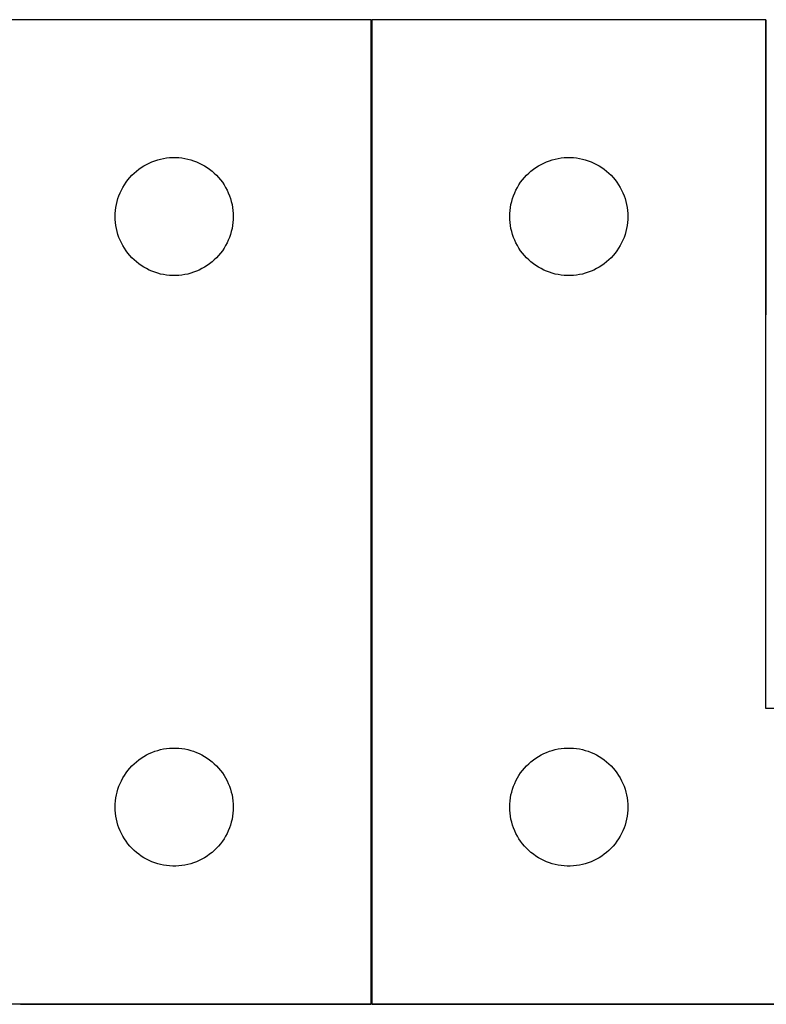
# Model space of a CAD drawing. Header units: millimetres. Extents: x 7 to 1493, y 7 to 2993.
# Tile 9 of 14: x 297 to 487, y 2742 to 2992. Entities that reach past the tile are written whole.
import ezdxf

# ---------------------------------------------------------------- set-up
doc = ezdxf.new("R2010")
doc.units = ezdxf.units.MM
doc.layers.add('COMMON', color=5, linetype='CONTINUOUS', true_color=0x0000ff)
doc.layers.add('CUT', color=7, linetype='CONTINUOUS', true_color=0x000000)

msp = doc.modelspace()

# ---------------------------------------------------------------- linework, layer by layer
at = {"layer": 'COMMON'}
for p, q in [((386.618977, 2742.474915), (386.618977, 2992.474915)), ((486.818978, 2917.474915), (486.818978, 2992.474915)), ((297.452442, 2742.374914), (386.518976, 2742.374914)), ((386.718977, 2742.374914), (597.452442, 2742.374914))]:
    msp.add_line(p, q, dxfattribs=at)
at = {"layer": 'CUT'}
for p, q in [((386.518976, 2992.474915), (86.518976, 2992.474915)), ((386.518976, 2742.474915), (386.518976, 2992.474915)), ((486.718977, 2992.474915), (386.718977, 2992.474915)), ((386.718977, 2992.474915), (386.718977, 2742.474915)), ((486.718977, 2817.474915), (486.718977, 2992.474915)), ((330.16026, 2956.060449), (330.868058, 2956.369775)), ((330.868058, 2956.369775), (331.59084, 2956.642254)), ((331.59084, 2956.642254), (332.326691, 2956.877163)), ((332.326691, 2956.877163), (333.07366, 2957.073881)), ((333.07366, 2957.073881), (333.829765, 2957.231885)), ((333.829765, 2957.231885), (334.593001, 2957.350755)), ((334.593001, 2957.350755), (335.361344, 2957.430178)), ((335.361344, 2957.430178), (336.132757, 2957.469942)), ((336.132757, 2957.469942), (336.905195, 2957.469942)), ((336.905195, 2957.469942), (337.676608, 2957.430178)), ((337.676608, 2957.430178), (338.444951, 2957.350755)), ((338.444951, 2957.350755), (339.208187, 2957.231885)), ((339.208187, 2957.231885), (339.964292, 2957.073881)), ((339.964292, 2957.073881), (340.71126, 2956.877163)), ((340.71126, 2956.877163), (341.447112, 2956.642254)), ((341.447112, 2956.642254), (342.169894, 2956.369775)), ((342.169894, 2956.369775), (342.877692, 2956.060449)), ((430.360261, 2956.060449), (431.068059, 2956.369775)), ((431.068059, 2956.369775), (431.790841, 2956.642254)), ((431.790841, 2956.642254), (432.526692, 2956.877163)), ((432.526692, 2956.877163), (433.273661, 2957.073881)), ((433.273661, 2957.073881), (434.029766, 2957.231885)), ((434.029766, 2957.231885), (434.793002, 2957.350755)), ((434.793002, 2957.350755), (435.561345, 2957.430178)), ((435.561345, 2957.430178), (436.332758, 2957.469942)), ((436.332758, 2957.469942), (437.105196, 2957.469942)), ((437.105196, 2957.469942), (437.876609, 2957.430178)), ((437.876609, 2957.430178), (438.644952, 2957.350755)), ((438.644952, 2957.350755), (439.408188, 2957.231885)), ((439.408188, 2957.231885), (440.164293, 2957.073881)), ((440.164293, 2957.073881), (440.911261, 2956.877163)), ((440.911261, 2956.877163), (441.647113, 2956.642254)), ((441.647113, 2956.642254), (442.369895, 2956.369775)), ((442.369895, 2956.369775), (443.077693, 2956.060449)), ((326.329876, 2953.483196), (326.910078, 2953.993122)), ((326.910078, 2953.993122), (327.515762, 2954.472504)), ((327.515762, 2954.472504), (328.14532, 2954.92007)), ((328.14532, 2954.92007), (328.797084, 2955.334635)), ((328.797084, 2955.334635), (329.469325, 2955.715097)), ((329.469325, 2955.715097), (330.16026, 2956.060449)), ((342.877692, 2956.060449), (343.568627, 2955.715097)), ((343.568627, 2955.715097), (344.240868, 2955.334635)), ((344.240868, 2955.334635), (344.892632, 2954.92007)), ((344.892632, 2954.92007), (345.52219, 2954.472504)), ((345.52219, 2954.472504), (346.127874, 2953.993122)), ((346.127874, 2953.993122), (346.708076, 2953.483196)), ((426.529877, 2953.483196), (427.110079, 2953.993122)), ((427.110079, 2953.993122), (427.715763, 2954.472504)), ((427.715763, 2954.472504), (428.345321, 2954.92007)), ((428.345321, 2954.92007), (428.997085, 2955.334635)), ((428.997085, 2955.334635), (429.669326, 2955.715097)), ((429.669326, 2955.715097), (430.360261, 2956.060449)), ((443.077693, 2956.060449), (443.768628, 2955.715097)), ((443.768628, 2955.715097), (444.440869, 2955.334635)), ((444.440869, 2955.334635), (445.092633, 2954.92007)), ((445.092633, 2954.92007), (445.722191, 2954.472504)), ((445.722191, 2954.472504), (446.327875, 2953.993122)), ((446.327875, 2953.993122), (446.908077, 2953.483196)), ((324.293551, 2951.166232), (324.757179, 2951.784057)), ((324.757179, 2951.784057), (325.251997, 2952.377197)), ((325.251997, 2952.377197), (325.776693, 2952.944078)), ((325.776693, 2952.944078), (326.329876, 2953.483196)), ((346.708076, 2953.483196), (347.261259, 2952.944078)), ((347.261259, 2952.944078), (347.785955, 2952.377197)), ((347.785955, 2952.377197), (348.280773, 2951.784057)), ((348.280773, 2951.784057), (348.744401, 2951.166232)), ((424.493552, 2951.166232), (424.95718, 2951.784057)), ((424.95718, 2951.784057), (425.451998, 2952.377197)), ((425.451998, 2952.377197), (425.976694, 2952.944078)), ((425.976694, 2952.944078), (426.529877, 2953.483196)), ((446.908077, 2953.483196), (447.46126, 2952.944078)), ((447.46126, 2952.944078), (447.985956, 2952.377197)), ((447.985956, 2952.377197), (448.480774, 2951.784057)), ((448.480774, 2951.784057), (448.944402, 2951.166232)), ((322.774222, 2948.481724), (323.10167, 2949.181322)), ((323.10167, 2949.181322), (323.464697, 2949.863136)), ((323.464697, 2949.863136), (323.862343, 2950.525358)), ((323.862343, 2950.525358), (324.293551, 2951.166232)), ((348.744401, 2951.166232), (349.175609, 2950.525358)), ((349.175609, 2950.525358), (349.573255, 2949.863136)), ((349.573255, 2949.863136), (349.936282, 2949.181322)), ((349.936282, 2949.181322), (350.263729, 2948.481724)), ((422.974223, 2948.481724), (423.301671, 2949.181322)), ((423.301671, 2949.181322), (423.664698, 2949.863136)), ((423.664698, 2949.863136), (424.062344, 2950.525358)), ((424.062344, 2950.525358), (424.493552, 2951.166232)), ((448.944402, 2951.166232), (449.37561, 2950.525358)), ((449.37561, 2950.525358), (449.773256, 2949.863136)), ((449.773256, 2949.863136), (450.136283, 2949.181322)), ((450.136283, 2949.181322), (450.46373, 2948.481724)), ((321.836141, 2945.543196), (322.01356, 2946.294982)), ((322.01356, 2946.294982), (322.229445, 2947.036638)), ((322.229445, 2947.036638), (322.483224, 2947.766197)), ((322.483224, 2947.766197), (322.774222, 2948.481724)), ((350.263729, 2948.481724), (350.554728, 2947.766197)), ((350.554728, 2947.766197), (350.808507, 2947.036638)), ((350.808507, 2947.036638), (351.024392, 2946.294982)), ((351.024392, 2946.294982), (351.201811, 2945.543196)), ((422.036142, 2945.543196), (422.213561, 2946.294982)), ((422.213561, 2946.294982), (422.429446, 2947.036638)), ((422.429446, 2947.036638), (422.683225, 2947.766197)), ((422.683225, 2947.766197), (422.974223, 2948.481724)), ((450.46373, 2948.481724), (450.754729, 2947.766197)), ((450.754729, 2947.766197), (451.008508, 2947.036638)), ((451.008508, 2947.036638), (451.224393, 2946.294982)), ((451.224393, 2946.294982), (451.401812, 2945.543196)), ((321.538865, 2943.247097), (321.598478, 2944.01723)), ((321.598478, 2944.01723), (321.697657, 2944.783274)), ((321.697657, 2944.783274), (321.836141, 2945.543196)), ((351.201811, 2945.543196), (351.340294, 2944.783274)), ((351.340294, 2944.783274), (351.439474, 2944.01723)), ((351.439474, 2944.01723), (351.499087, 2943.247097)), ((421.738866, 2943.247097), (421.798479, 2944.01723)), ((421.798479, 2944.01723), (421.897658, 2944.783274)), ((421.897658, 2944.783274), (422.036142, 2945.543196)), ((451.401812, 2945.543196), (451.540295, 2944.783274)), ((451.540295, 2944.783274), (451.639475, 2944.01723)), ((451.639475, 2944.01723), (451.699088, 2943.247097)), ((321.518976, 2942.474915), (321.538865, 2943.247097)), ((321.538865, 2941.702734), (321.518976, 2942.474915)), ((321.598478, 2940.9326), (321.538865, 2941.702734)), ((351.499087, 2941.702734), (351.439474, 2940.9326)), ((351.499087, 2943.247097), (351.518976, 2942.474915)), ((351.518976, 2942.474915), (351.499087, 2941.702734)), ((421.718977, 2942.474915), (421.738866, 2943.247097)), ((421.738866, 2941.702734), (421.718977, 2942.474915)), ((421.798479, 2940.9326), (421.738866, 2941.702734)), ((451.699088, 2941.702734), (451.639475, 2940.9326)), ((451.699088, 2943.247097), (451.718977, 2942.474915)), ((451.718977, 2942.474915), (451.699088, 2941.702734)), ((321.697657, 2940.166557), (321.598478, 2940.9326)), ((321.836141, 2939.406634), (321.697657, 2940.166557)), ((322.01356, 2938.654848), (321.836141, 2939.406634)), ((351.201811, 2939.406634), (351.024392, 2938.654848)), ((351.340294, 2940.166557), (351.201811, 2939.406634)), ((351.439474, 2940.9326), (351.340294, 2940.166557)), ((421.897658, 2940.166557), (421.798479, 2940.9326)), ((422.036142, 2939.406634), (421.897658, 2940.166557)), ((422.213561, 2938.654848), (422.036142, 2939.406634)), ((451.401812, 2939.406634), (451.224393, 2938.654848)), ((451.540295, 2940.166557), (451.401812, 2939.406634)), ((451.639475, 2940.9326), (451.540295, 2940.166557)), ((322.229445, 2937.913193), (322.01356, 2938.654848)), ((322.483224, 2937.183634), (322.229445, 2937.913193)), ((322.774222, 2936.468107), (322.483224, 2937.183634)), ((323.10167, 2935.768508), (322.774222, 2936.468107)), ((350.263729, 2936.468107), (349.936282, 2935.768508)), ((350.554728, 2937.183634), (350.263729, 2936.468107)), ((350.808507, 2937.913193), (350.554728, 2937.183634)), ((351.024392, 2938.654848), (350.808507, 2937.913193)), ((422.429446, 2937.913193), (422.213561, 2938.654848)), ((422.683225, 2937.183634), (422.429446, 2937.913193)), ((422.974223, 2936.468107), (422.683225, 2937.183634)), ((423.301671, 2935.768508), (422.974223, 2936.468107)), ((450.46373, 2936.468107), (450.136283, 2935.768508)), ((450.754729, 2937.183634), (450.46373, 2936.468107)), ((451.008508, 2937.913193), (450.754729, 2937.183634)), ((451.224393, 2938.654848), (451.008508, 2937.913193)), ((323.464697, 2935.086694), (323.10167, 2935.768508)), ((323.862343, 2934.424472), (323.464697, 2935.086694)), ((324.293551, 2933.783599), (323.862343, 2934.424472)), ((324.757179, 2933.165773), (324.293551, 2933.783599)), ((348.744401, 2933.783599), (348.280773, 2933.165773)), ((349.175609, 2934.424472), (348.744401, 2933.783599)), ((349.573255, 2935.086694), (349.175609, 2934.424472)), ((349.936282, 2935.768508), (349.573255, 2935.086694)), ((423.664698, 2935.086694), (423.301671, 2935.768508)), ((424.062344, 2934.424472), (423.664698, 2935.086694)), ((424.493552, 2933.783599), (424.062344, 2934.424472)), ((424.95718, 2933.165773), (424.493552, 2933.783599)), ((448.944402, 2933.783599), (448.480774, 2933.165773)), ((449.37561, 2934.424472), (448.944402, 2933.783599)), ((449.773256, 2935.086694), (449.37561, 2934.424472)), ((450.136283, 2935.768508), (449.773256, 2935.086694)), ((325.251997, 2932.572633), (324.757179, 2933.165773)), ((325.776693, 2932.005753), (325.251997, 2932.572633)), ((326.329876, 2931.466635), (325.776693, 2932.005753)), ((326.910078, 2930.956709), (326.329876, 2931.466635)), ((346.708076, 2931.466635), (346.127874, 2930.956709)), ((347.261259, 2932.005753), (346.708076, 2931.466635)), ((347.785955, 2932.572633), (347.261259, 2932.005753)), ((348.280773, 2933.165773), (347.785955, 2932.572633)), ((425.451998, 2932.572633), (424.95718, 2933.165773)), ((425.976694, 2932.005753), (425.451998, 2932.572633)), ((426.529877, 2931.466635), (425.976694, 2932.005753)), ((427.110079, 2930.956709), (426.529877, 2931.466635)), ((446.908077, 2931.466635), (446.327875, 2930.956709)), ((447.46126, 2932.005753), (446.908077, 2931.466635)), ((447.985956, 2932.572633), (447.46126, 2932.005753)), ((448.480774, 2933.165773), (447.985956, 2932.572633)), ((327.515762, 2930.477327), (326.910078, 2930.956709)), ((328.14532, 2930.02976), (327.515762, 2930.477327)), ((328.797084, 2929.615196), (328.14532, 2930.02976)), ((329.469325, 2929.234733), (328.797084, 2929.615196)), ((330.16026, 2928.889381), (329.469325, 2929.234733)), ((330.868058, 2928.580056), (330.16026, 2928.889381)), ((342.877692, 2928.889381), (342.169894, 2928.580056)), ((343.568627, 2929.234733), (342.877692, 2928.889381)), ((344.240868, 2929.615196), (343.568627, 2929.234733)), ((344.892632, 2930.02976), (344.240868, 2929.615196)), ((345.52219, 2930.477327), (344.892632, 2930.02976)), ((346.127874, 2930.956709), (345.52219, 2930.477327)), ((427.715763, 2930.477327), (427.110079, 2930.956709)), ((428.345321, 2930.02976), (427.715763, 2930.477327)), ((428.997085, 2929.615196), (428.345321, 2930.02976)), ((429.669326, 2929.234733), (428.997085, 2929.615196)), ((430.360261, 2928.889381), (429.669326, 2929.234733)), ((431.068059, 2928.580056), (430.360261, 2928.889381)), ((443.077693, 2928.889381), (442.369895, 2928.580056)), ((443.768628, 2929.234733), (443.077693, 2928.889381)), ((444.440869, 2929.615196), (443.768628, 2929.234733)), ((445.092633, 2930.02976), (444.440869, 2929.615196)), ((445.722191, 2930.477327), (445.092633, 2930.02976)), ((446.327875, 2930.956709), (445.722191, 2930.477327)), ((331.59084, 2928.307577), (330.868058, 2928.580056)), ((332.326691, 2928.072667), (331.59084, 2928.307577)), ((333.07366, 2927.87595), (332.326691, 2928.072667)), ((333.829765, 2927.717946), (333.07366, 2927.87595)), ((334.593001, 2927.599075), (333.829765, 2927.717946)), ((335.361344, 2927.519652), (334.593001, 2927.599075)), ((336.132757, 2927.479888), (335.361344, 2927.519652)), ((336.905195, 2927.479888), (336.132757, 2927.479888)), ((337.676608, 2927.519652), (336.905195, 2927.479888)), ((338.444951, 2927.599075), (337.676608, 2927.519652)), ((339.208187, 2927.717946), (338.444951, 2927.599075)), ((339.964292, 2927.87595), (339.208187, 2927.717946)), ((340.71126, 2928.072667), (339.964292, 2927.87595)), ((341.447112, 2928.307577), (340.71126, 2928.072667)), ((342.169894, 2928.580056), (341.447112, 2928.307577)), ((431.790841, 2928.307577), (431.068059, 2928.580056)), ((432.526692, 2928.072667), (431.790841, 2928.307577)), ((433.273661, 2927.87595), (432.526692, 2928.072667)), ((434.029766, 2927.717946), (433.273661, 2927.87595)), ((434.793002, 2927.599075), (434.029766, 2927.717946)), ((435.561345, 2927.519652), (434.793002, 2927.599075)), ((436.332758, 2927.479888), (435.561345, 2927.519652)), ((437.105196, 2927.479888), (436.332758, 2927.479888)), ((437.876609, 2927.519652), (437.105196, 2927.479888)), ((438.644952, 2927.599075), (437.876609, 2927.519652)), ((439.408188, 2927.717946), (438.644952, 2927.599075)), ((440.164293, 2927.87595), (439.408188, 2927.717946)), ((440.911261, 2928.072667), (440.164293, 2927.87595)), ((441.647113, 2928.307577), (440.911261, 2928.072667)), ((442.369895, 2928.580056), (441.647113, 2928.307577)), ((686.718977, 2817.474915), (486.718977, 2817.474915)), ((330.16026, 2806.060449), (330.868058, 2806.369775)), ((330.868058, 2806.369775), (331.59084, 2806.642254)), ((331.59084, 2806.642254), (332.326691, 2806.877163)), ((332.326691, 2806.877163), (333.07366, 2807.073881)), ((333.07366, 2807.073881), (333.829765, 2807.231885)), ((333.829765, 2807.231885), (334.593001, 2807.350755)), ((334.593001, 2807.350755), (335.361344, 2807.430178)), ((335.361344, 2807.430178), (336.132757, 2807.469942)), ((336.132757, 2807.469942), (336.905195, 2807.469942)), ((336.905195, 2807.469942), (337.676608, 2807.430178)), ((337.676608, 2807.430178), (338.444951, 2807.350755)), ((338.444951, 2807.350755), (339.208187, 2807.231885)), ((339.208187, 2807.231885), (339.964292, 2807.073881)), ((339.964292, 2807.073881), (340.71126, 2806.877163)), ((340.71126, 2806.877163), (341.447112, 2806.642254)), ((341.447112, 2806.642254), (342.169894, 2806.369775)), ((342.169894, 2806.369775), (342.877692, 2806.060449)), ((430.360261, 2806.060449), (431.068059, 2806.369775)), ((431.068059, 2806.369775), (431.790841, 2806.642254)), ((431.790841, 2806.642254), (432.526692, 2806.877163)), ((432.526692, 2806.877163), (433.273661, 2807.073881)), ((433.273661, 2807.073881), (434.029766, 2807.231885)), ((434.029766, 2807.231885), (434.793002, 2807.350755)), ((434.793002, 2807.350755), (435.561345, 2807.430178)), ((435.561345, 2807.430178), (436.332758, 2807.469942)), ((436.332758, 2807.469942), (437.105196, 2807.469942)), ((437.105196, 2807.469942), (437.876609, 2807.430178)), ((437.876609, 2807.430178), (438.644952, 2807.350755)), ((438.644952, 2807.350755), (439.408188, 2807.231885)), ((439.408188, 2807.231885), (440.164293, 2807.073881)), ((440.164293, 2807.073881), (440.911261, 2806.877163)), ((440.911261, 2806.877163), (441.647113, 2806.642254)), ((441.647113, 2806.642254), (442.369895, 2806.369775)), ((442.369895, 2806.369775), (443.077693, 2806.060449)), ((326.329876, 2803.483196), (326.910078, 2803.993122)), ((326.910078, 2803.993122), (327.515762, 2804.472504)), ((327.515762, 2804.472504), (328.14532, 2804.92007)), ((328.14532, 2804.92007), (328.797084, 2805.334635)), ((328.797084, 2805.334635), (329.469325, 2805.715097)), ((329.469325, 2805.715097), (330.16026, 2806.060449)), ((342.877692, 2806.060449), (343.568627, 2805.715097)), ((343.568627, 2805.715097), (344.240868, 2805.334635)), ((344.240868, 2805.334635), (344.892632, 2804.92007)), ((344.892632, 2804.92007), (345.52219, 2804.472504)), ((345.52219, 2804.472504), (346.127874, 2803.993122)), ((346.127874, 2803.993122), (346.708076, 2803.483196)), ((426.529877, 2803.483196), (427.110079, 2803.993122)), ((427.110079, 2803.993122), (427.715763, 2804.472504)), ((427.715763, 2804.472504), (428.345321, 2804.92007)), ((428.345321, 2804.92007), (428.997085, 2805.334635)), ((428.997085, 2805.334635), (429.669326, 2805.715097)), ((429.669326, 2805.715097), (430.360261, 2806.060449)), ((443.077693, 2806.060449), (443.768628, 2805.715097)), ((443.768628, 2805.715097), (444.440869, 2805.334635)), ((444.440869, 2805.334635), (445.092633, 2804.92007)), ((445.092633, 2804.92007), (445.722191, 2804.472504)), ((445.722191, 2804.472504), (446.327875, 2803.993122)), ((446.327875, 2803.993122), (446.908077, 2803.483196)), ((323.862343, 2800.525358), (324.293551, 2801.166232)), ((324.293551, 2801.166232), (324.757179, 2801.784057)), ((324.757179, 2801.784057), (325.251997, 2802.377197)), ((325.251997, 2802.377197), (325.776693, 2802.944078)), ((325.776693, 2802.944078), (326.329876, 2803.483196)), ((346.708076, 2803.483196), (347.261259, 2802.944078)), ((347.261259, 2802.944078), (347.785955, 2802.377197)), ((347.785955, 2802.377197), (348.280773, 2801.784057)), ((348.280773, 2801.784057), (348.744401, 2801.166232)), ((348.744401, 2801.166232), (349.175609, 2800.525358)), ((424.062344, 2800.525358), (424.493552, 2801.166232)), ((424.493552, 2801.166232), (424.95718, 2801.784057)), ((424.95718, 2801.784057), (425.451998, 2802.377197)), ((425.451998, 2802.377197), (425.976694, 2802.944078)), ((425.976694, 2802.944078), (426.529877, 2803.483196)), ((446.908077, 2803.483196), (447.46126, 2802.944078)), ((447.46126, 2802.944078), (447.985956, 2802.377197)), ((447.985956, 2802.377197), (448.480774, 2801.784057)), ((448.480774, 2801.784057), (448.944402, 2801.166232)), ((448.944402, 2801.166232), (449.37561, 2800.525358)), ((322.774222, 2798.481724), (323.10167, 2799.181322)), ((323.10167, 2799.181322), (323.464697, 2799.863136)), ((323.464697, 2799.863136), (323.862343, 2800.525358)), ((349.175609, 2800.525358), (349.573255, 2799.863136)), ((349.573255, 2799.863136), (349.936282, 2799.181322)), ((349.936282, 2799.181322), (350.263729, 2798.481724)), ((422.974223, 2798.481724), (423.301671, 2799.181322)), ((423.301671, 2799.181322), (423.664698, 2799.863136)), ((423.664698, 2799.863136), (424.062344, 2800.525358)), ((449.37561, 2800.525358), (449.773256, 2799.863136)), ((449.773256, 2799.863136), (450.136283, 2799.181322)), ((450.136283, 2799.181322), (450.46373, 2798.481724)), ((321.836141, 2795.543196), (322.01356, 2796.294982)), ((322.01356, 2796.294982), (322.229445, 2797.036638)), ((322.229445, 2797.036638), (322.483224, 2797.766197)), ((322.483224, 2797.766197), (322.774222, 2798.481724)), ((350.263729, 2798.481724), (350.554728, 2797.766197)), ((350.554728, 2797.766197), (350.808507, 2797.036638)), ((350.808507, 2797.036638), (351.024392, 2796.294982)), ((351.024392, 2796.294982), (351.201811, 2795.543196)), ((422.036142, 2795.543196), (422.213561, 2796.294982)), ((422.213561, 2796.294982), (422.429446, 2797.036638)), ((422.429446, 2797.036638), (422.683225, 2797.766197)), ((422.683225, 2797.766197), (422.974223, 2798.481724)), ((450.46373, 2798.481724), (450.754729, 2797.766197)), ((450.754729, 2797.766197), (451.008508, 2797.036638)), ((451.008508, 2797.036638), (451.224393, 2796.294982)), ((451.224393, 2796.294982), (451.401812, 2795.543196)), ((321.538865, 2793.247097), (321.598478, 2794.01723)), ((321.598478, 2794.01723), (321.697657, 2794.783274)), ((321.697657, 2794.783274), (321.836141, 2795.543196)), ((351.201811, 2795.543196), (351.340294, 2794.783274)), ((351.340294, 2794.783274), (351.439474, 2794.01723)), ((351.439474, 2794.01723), (351.499087, 2793.247097)), ((421.738866, 2793.247097), (421.798479, 2794.01723)), ((421.798479, 2794.01723), (421.897658, 2794.783274)), ((421.897658, 2794.783274), (422.036142, 2795.543196)), ((451.401812, 2795.543196), (451.540295, 2794.783274)), ((451.540295, 2794.783274), (451.639475, 2794.01723)), ((451.639475, 2794.01723), (451.699088, 2793.247097)), ((321.518976, 2792.474915), (321.538865, 2793.247097)), ((321.538865, 2791.702734), (321.518976, 2792.474915)), ((321.598478, 2790.9326), (321.538865, 2791.702734)), ((351.499087, 2791.702734), (351.439474, 2790.9326)), ((351.499087, 2793.247097), (351.518976, 2792.474915)), ((351.518976, 2792.474915), (351.499087, 2791.702734)), ((421.718977, 2792.474915), (421.738866, 2793.247097)), ((421.738866, 2791.702734), (421.718977, 2792.474915)), ((421.798479, 2790.9326), (421.738866, 2791.702734)), ((451.699088, 2791.702734), (451.639475, 2790.9326)), ((451.699088, 2793.247097), (451.718977, 2792.474915)), ((451.718977, 2792.474915), (451.699088, 2791.702734)), ((321.697657, 2790.166557), (321.598478, 2790.9326)), ((321.836141, 2789.406634), (321.697657, 2790.166557)), ((322.01356, 2788.654848), (321.836141, 2789.406634)), ((322.229445, 2787.913193), (322.01356, 2788.654848)), ((351.024392, 2788.654848), (350.808507, 2787.913193)), ((351.201811, 2789.406634), (351.024392, 2788.654848)), ((351.340294, 2790.166557), (351.201811, 2789.406634)), ((351.439474, 2790.9326), (351.340294, 2790.166557)), ((421.897658, 2790.166557), (421.798479, 2790.9326)), ((422.036142, 2789.406634), (421.897658, 2790.166557)), ((422.213561, 2788.654848), (422.036142, 2789.406634)), ((422.429446, 2787.913193), (422.213561, 2788.654848)), ((451.224393, 2788.654848), (451.008508, 2787.913193)), ((451.401812, 2789.406634), (451.224393, 2788.654848)), ((451.540295, 2790.166557), (451.401812, 2789.406634)), ((451.639475, 2790.9326), (451.540295, 2790.166557)), ((322.483224, 2787.183634), (322.229445, 2787.913193)), ((322.774222, 2786.468107), (322.483224, 2787.183634)), ((323.10167, 2785.768508), (322.774222, 2786.468107)), ((350.263729, 2786.468107), (349.936282, 2785.768508)), ((350.554728, 2787.183634), (350.263729, 2786.468107)), ((350.808507, 2787.913193), (350.554728, 2787.183634)), ((422.683225, 2787.183634), (422.429446, 2787.913193)), ((422.974223, 2786.468107), (422.683225, 2787.183634)), ((423.301671, 2785.768508), (422.974223, 2786.468107)), ((450.46373, 2786.468107), (450.136283, 2785.768508)), ((450.754729, 2787.183634), (450.46373, 2786.468107)), ((451.008508, 2787.913193), (450.754729, 2787.183634)), ((323.464697, 2785.086694), (323.10167, 2785.768508)), ((323.862343, 2784.424472), (323.464697, 2785.086694)), ((324.293551, 2783.783599), (323.862343, 2784.424472)), ((324.757179, 2783.165773), (324.293551, 2783.783599)), ((348.744401, 2783.783599), (348.280773, 2783.165773)), ((349.175609, 2784.424472), (348.744401, 2783.783599)), ((349.573255, 2785.086694), (349.175609, 2784.424472)), ((349.936282, 2785.768508), (349.573255, 2785.086694)), ((423.664698, 2785.086694), (423.301671, 2785.768508)), ((424.062344, 2784.424472), (423.664698, 2785.086694)), ((424.493552, 2783.783599), (424.062344, 2784.424472)), ((424.95718, 2783.165773), (424.493552, 2783.783599)), ((448.944402, 2783.783599), (448.480774, 2783.165773)), ((449.37561, 2784.424472), (448.944402, 2783.783599)), ((449.773256, 2785.086694), (449.37561, 2784.424472)), ((450.136283, 2785.768508), (449.773256, 2785.086694)), ((325.251997, 2782.572633), (324.757179, 2783.165773)), ((325.776693, 2782.005753), (325.251997, 2782.572633)), ((326.329876, 2781.466635), (325.776693, 2782.005753)), ((326.910078, 2780.956709), (326.329876, 2781.466635)), ((346.708076, 2781.466635), (346.127874, 2780.956709)), ((347.261259, 2782.005753), (346.708076, 2781.466635)), ((347.785955, 2782.572633), (347.261259, 2782.005753)), ((348.280773, 2783.165773), (347.785955, 2782.572633)), ((425.451998, 2782.572633), (424.95718, 2783.165773)), ((425.976694, 2782.005753), (425.451998, 2782.572633)), ((426.529877, 2781.466635), (425.976694, 2782.005753)), ((427.110079, 2780.956709), (426.529877, 2781.466635)), ((446.908077, 2781.466635), (446.327875, 2780.956709)), ((447.46126, 2782.005753), (446.908077, 2781.466635)), ((447.985956, 2782.572633), (447.46126, 2782.005753)), ((448.480774, 2783.165773), (447.985956, 2782.572633)), ((327.515762, 2780.477327), (326.910078, 2780.956709)), ((328.14532, 2780.02976), (327.515762, 2780.477327)), ((328.797084, 2779.615196), (328.14532, 2780.02976)), ((329.469325, 2779.234733), (328.797084, 2779.615196)), ((330.16026, 2778.889381), (329.469325, 2779.234733)), ((330.868058, 2778.580056), (330.16026, 2778.889381)), ((342.877692, 2778.889381), (342.169894, 2778.580056)), ((343.568627, 2779.234733), (342.877692, 2778.889381)), ((344.240868, 2779.615196), (343.568627, 2779.234733)), ((344.892632, 2780.02976), (344.240868, 2779.615196)), ((345.52219, 2780.477327), (344.892632, 2780.02976)), ((346.127874, 2780.956709), (345.52219, 2780.477327)), ((427.715763, 2780.477327), (427.110079, 2780.956709)), ((428.345321, 2780.02976), (427.715763, 2780.477327)), ((428.997085, 2779.615196), (428.345321, 2780.02976)), ((429.669326, 2779.234733), (428.997085, 2779.615196)), ((430.360261, 2778.889381), (429.669326, 2779.234733)), ((431.068059, 2778.580056), (430.360261, 2778.889381)), ((443.077693, 2778.889381), (442.369895, 2778.580056)), ((443.768628, 2779.234733), (443.077693, 2778.889381)), ((444.440869, 2779.615196), (443.768628, 2779.234733)), ((445.092633, 2780.02976), (444.440869, 2779.615196)), ((445.722191, 2780.477327), (445.092633, 2780.02976)), ((446.327875, 2780.956709), (445.722191, 2780.477327)), ((331.59084, 2778.307577), (330.868058, 2778.580056)), ((332.326691, 2778.072667), (331.59084, 2778.307577)), ((333.07366, 2777.87595), (332.326691, 2778.072667)), ((333.829765, 2777.717946), (333.07366, 2777.87595)), ((334.593001, 2777.599075), (333.829765, 2777.717946)), ((335.361344, 2777.519652), (334.593001, 2777.599075)), ((336.132757, 2777.479888), (335.361344, 2777.519652)), ((336.905195, 2777.479888), (336.132757, 2777.479888)), ((337.676608, 2777.519652), (336.905195, 2777.479888)), ((338.444951, 2777.599075), (337.676608, 2777.519652)), ((339.208187, 2777.717946), (338.444951, 2777.599075)), ((339.964292, 2777.87595), (339.208187, 2777.717946)), ((340.71126, 2778.072667), (339.964292, 2777.87595)), ((341.447112, 2778.307577), (340.71126, 2778.072667)), ((342.169894, 2778.580056), (341.447112, 2778.307577)), ((431.790841, 2778.307577), (431.068059, 2778.580056)), ((432.526692, 2778.072667), (431.790841, 2778.307577)), ((433.273661, 2777.87595), (432.526692, 2778.072667)), ((434.029766, 2777.717946), (433.273661, 2777.87595)), ((434.793002, 2777.599075), (434.029766, 2777.717946)), ((435.561345, 2777.519652), (434.793002, 2777.599075)), ((436.332758, 2777.479888), (435.561345, 2777.519652)), ((437.105196, 2777.479888), (436.332758, 2777.479888)), ((437.876609, 2777.519652), (437.105196, 2777.479888)), ((438.644952, 2777.599075), (437.876609, 2777.519652)), ((439.408188, 2777.717946), (438.644952, 2777.599075)), ((440.164293, 2777.87595), (439.408188, 2777.717946)), ((440.911261, 2778.072667), (440.164293, 2777.87595)), ((441.647113, 2778.307577), (440.911261, 2778.072667)), ((442.369895, 2778.580056), (441.647113, 2778.307577)), ((286.518976, 2742.474915), (386.518976, 2742.474915)), ((386.718977, 2742.474915), (686.718977, 2742.474915))]:
    msp.add_line(p, q, dxfattribs=at)

doc.saveas('drawing.dxf')
